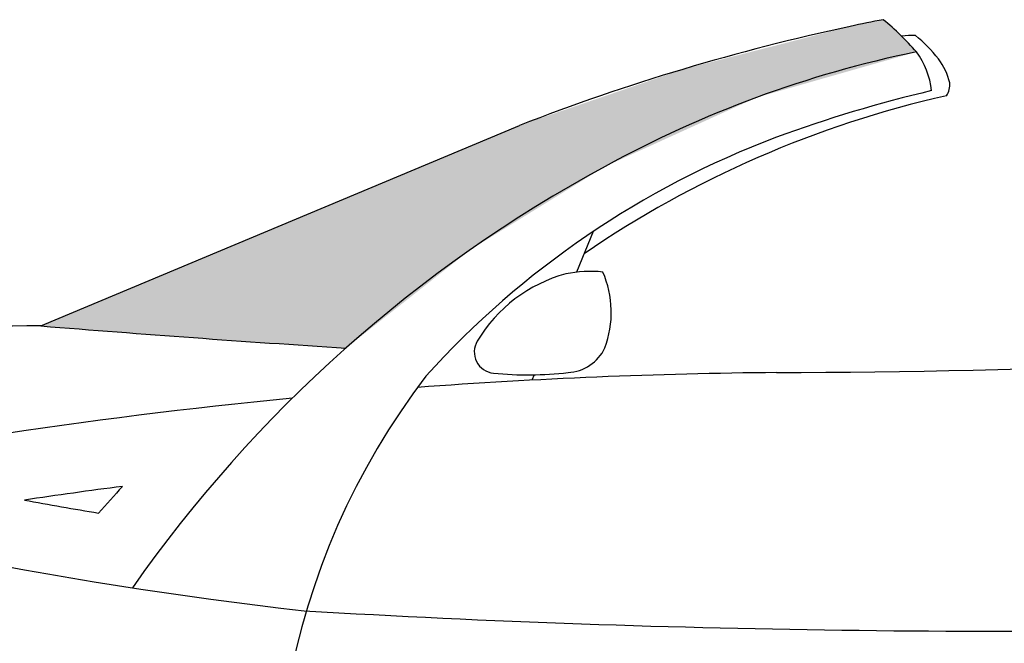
# Model space of a CAD drawing. Header units: millimetres. Extents: x 319.93 to 325.06, y 272.53 to 273.67.
# Tile 5 of 6: x 321.97 to 322.9, y 273.09 to 273.67. Entities that reach past the tile are written whole.
import ezdxf

# ---------------------------------------------------------------- set-up
doc = ezdxf.new("R2010")
doc.units = ezdxf.units.MM
doc.layers.add('HATCH', color=7, linetype='Continuous')

# ---------------------------------------------------------------- blocks, each defined once
blk = doc.blocks.new('*U37')
at = {"layer": 'HATCH', "linetype": 'Continuous'}
for points in [[(2.84839, 3.64456), (2.83285, 3.64148), (2.86469, 3.63013)], [(2.81735, 3.63826), (2.65976, 3.59783), (2.86469, 3.63013)], [(2.83285, 3.64148), (2.81735, 3.63826), (2.86469, 3.63013)], [(2.86469, 3.63013), (2.65976, 3.59783), (2.87964, 3.61429)], [(2.87964, 3.61429), (2.65976, 3.59783), (2.72906, 3.57132)], [(2.65976, 3.59783), (2.50585, 3.54507), (2.72906, 3.57132)], [(2.72906, 3.57132), (2.50585, 3.54507), (2.58652, 3.50646)], [(2.50585, 3.54507), (2.05516, 3.35635), (2.58652, 3.50646)], [(2.58652, 3.50646), (2.05516, 3.35635), (2.45953, 3.428)], [(2.45953, 3.428), (2.05516, 3.35635), (2.3424, 3.33548)], [(2.05516, 3.35635), (2.19874, 3.3453), (2.3424, 3.33548)]]:
    blk.add_solid(points, dxfattribs=at)

msp = doc.modelspace()

# ---------------------------------------------------------------- linework, layer by layer
for p, q in [((321.98897, 273.38652), (322.43966, 273.57525)), ((322.50916, 273.4754), (322.4933, 273.43708)), ((322.45333, 273.34048), (322.45125, 273.33546))]:
    msp.add_line(p, q)
for centre, radius, start, end in [((323.11447, 271.95832), 1.74828, 100.95625, 101.99412), ((322.62971, 273.486), 0.24263, 40.77694, 51.06526), ((323.18302, 271.65754), 2.05674, 102.12092, 111.18801), ((322.80982, 273.56117), 0.09871, 88.42441, 96.0091), ((322.72454, 273.55169), 0.13943, 38.11302, 50.87128), ((323.02588, 272.61472), 1.05143, 101.65649, 118.73936), ((322.75171, 273.59915), 0.07659, 6.59983, 36.27862), ((322.78792, 273.60204), 0.05849, 13.04802, 37.62779), ((323.11904, 272.37181), 1.26998, 103.25798, 110.14817), ((322.82621, 273.61361), 0.01876, 325.99767, 5.00601), ((323.05914, 272.63822), 0.98908, 102.6962, 124.39093), ((322.9813, 272.76935), 0.84937, 110.66214, 137.84801), ((323.13753, 272.3956), 1.29726, 118.40962, 144.98344), ((322.52002, 273.30051), 0.13989, 105.23636, 149.17888), ((322.50637, 273.32205), 0.11577, 84.16584, 101.51685), ((322.43065, 273.39912), 0.09542, 339.6024, 23.53416), ((322.02232, 266.01028), 7.37632, 90.259082, 96.886767), ((323.36015, 290.27464), 16.94369, 265.358218, 266.332088), ((322.41706, 273.36194), 0.02, 149.17888, 264.3475), ((322.65944, 282.25794), 8.91537, 270.143756, 274.905423), ((322.48308, 273.38353), 0.04102, 273.19161, 334.47758), ((322.89489, 272.92344), 0.68421, 142.56335, 197.10768), ((322.72687, 268.16181), 5.18099, 90.49836, 94.24315), ((322.4477, 273.67148), 0.33105, 264.3475, 276.53302), ((322.72687, 268.16181), 5.18099, 95.5491, 101.99545), ((322.68273, 277.07156), 3.97825, 253.34069, 263.56714), ((322.72687, 268.16181), 5.11654, 97.42522, 98.46805), ((323.07136, 272.3174), 1.36171, 137.60931, 139.02341), ((322.68273, 277.07156), 3.9138, 259.55845, 260.59701), ((322.8932, 284.34581), 11.24661, 266.655165, 271.982191)]:
    msp.add_arc(centre, radius, start, end)

# ---------------------------------------------------------------- block references
at = {"layer": 'HATCH', "linetype": 'Continuous'}
msp.add_blockref('*U37', (319.93381, 270.03017), dxfattribs=at)

doc.saveas('drawing.dxf')
